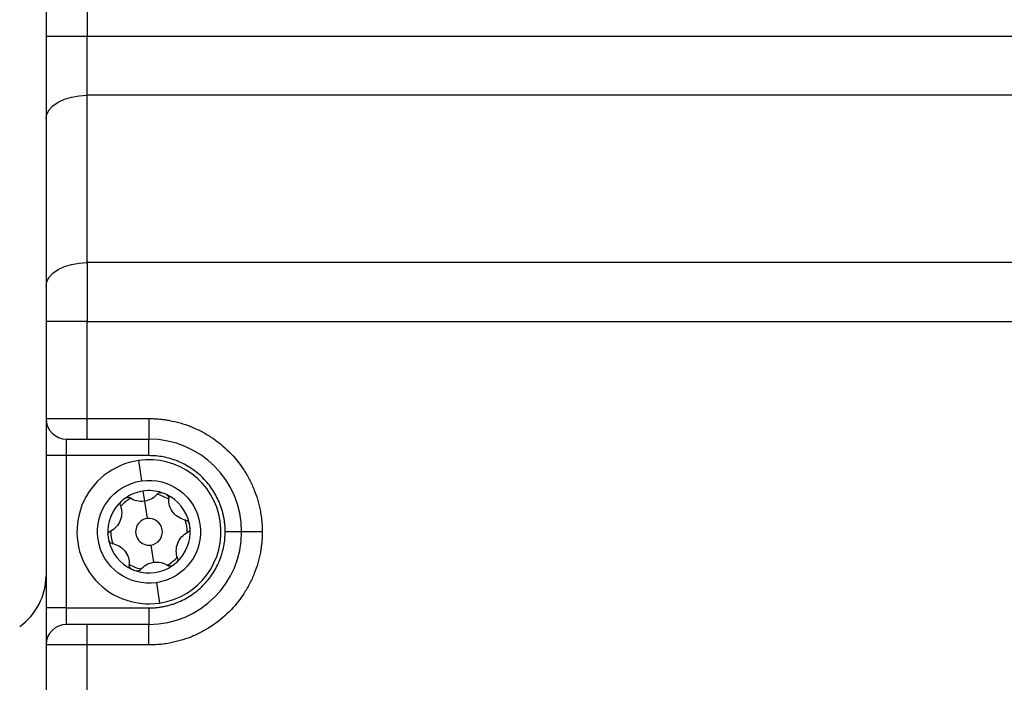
# Model space of a CAD drawing. Header units: millimetres. Extents: x 19 to 819, y 19 to 629.
# Tile 4 of 43: x 117 to 174, y 178 to 217. Entities that reach past the tile are written whole.
import ezdxf

# ---------------------------------------------------------------- set-up
doc = ezdxf.new("R2010")
doc.units = ezdxf.units.MM
doc.header["$LTSCALE"] = 3
doc.layers.add('DIMENSIONS', color=140, linetype='Continuous', lineweight=25)
doc.styles.add('SLDTEXTSTYLE0', font='TXT', dxfattribs={"width": 0.7})
doc.dimstyles.new('SLDDIMSTYLE0', dxfattribs={"dimtxt": 6.474023, "dimasz": 9.906, "dimexe": 0, "dimexo": 0.0625, "dimgap": 1.618506, "dimtad": 0, "dimtih": 1, "dimtoh": 1, "dimlfac": 0.833333, "dimrnd": 1e-09, "dimzin": 4, "dimdsep": 46, "dimtxsty": 'SLDTEXTSTYLE0', "dimsah": 1, "dimcen": 0.09, "dimadec": 0, "dimazin": 1, "dimtfac": 1, "dimtofl": 0, "dimtmove": 0, "dimatfit": 3, "dimfxl": 0, "dimfrac": 2, "dimtolj": 1, "dimtzin": 12, "dimarcsym": 0})
doc.dimstyles.new('SLDDIMSTYLE2', dxfattribs={"dimtxt": 6.474023, "dimasz": 9.906, "dimexe": 0, "dimexo": 0.0625, "dimgap": 1.618506, "dimtad": 0, "dimtih": 1, "dimtoh": 1, "dimlfac": 0.833333, "dimrnd": 1e-09, "dimzin": 12, "dimdsep": 46, "dimtxsty": 'SLDTEXTSTYLE0', "dimsah": 1, "dimcen": 0.09, "dimadec": 0, "dimazin": 3, "dimtfac": 1, "dimtofl": 0, "dimtmove": 0, "dimatfit": 3, "dimfxl": 0, "dimfrac": 2, "dimtolj": 1, "dimtzin": 12, "dimarcsym": 0})

# ---------------------------------------------------------------- blocks, each defined once
blk = doc.blocks.new('_D_3')
at = {"layer": 'DIMENSIONS'}
for p, q in [((117.091, 349.268), (66.01, 349.268)), ((75.535, 349.268), (75.535, 244.633)), ((65.916, 232.894), (63.742, 232.894)), ((63.742, 232.894), (63.742, 222.605)), ((85.154, 232.894), (87.328, 232.894)), ((87.328, 232.894), (87.328, 222.605)), ((63.742, 222.605), (65.916, 222.605)), ((87.328, 222.605), (85.154, 222.605)), ((75.535, 115.268), (75.535, 221.155)), ((120.691, 115.268), (66.01, 115.268))]:
    blk.add_line(p, q, dxfattribs=at)
for points in [[(75.535, 349.268), (74.011, 339.362), (77.059, 339.362)], [(75.535, 115.268), (77.059, 125.174), (74.011, 125.174)]]:
    blk.add_solid(points, dxfattribs=at)
at = {"layer": 'DIMENSIONS', "char_height": 6.35, "attachment_point": 1, "style": 'SLDTEXTSTYLE0'}
for s, insert in [('195.0', (63.223, 242.529)), ('7.68', (65.916, 230.79))]:
    blk.add_mtext(s, dxfattribs=dict(at, insert=insert))
blk = doc.blocks.new('_D_4')
at = {"layer": 'DIMENSIONS'}
for p, q in [((151.613, 351.068), (34.446, 351.068)), ((43.971, 351.068), (43.971, 244.633)), ((34.352, 232.894), (32.178, 232.894)), ((32.178, 232.894), (32.178, 222.605)), ((53.59, 232.894), (55.764, 232.894)), ((55.764, 232.894), (55.764, 222.605)), ((32.178, 222.605), (34.352, 222.605)), ((55.764, 222.605), (53.59, 222.605)), ((43.971, 103.268), (43.971, 221.155)), ((158.364, 103.268), (34.446, 103.268))]:
    blk.add_line(p, q, dxfattribs=at)
for points in [[(43.971, 351.068), (42.447, 341.162), (45.495, 341.162)], [(43.971, 103.268), (45.495, 113.174), (42.447, 113.174)]]:
    blk.add_solid(points, dxfattribs=at)
at = {"layer": 'DIMENSIONS', "char_height": 6.35, "attachment_point": 1, "style": 'SLDTEXTSTYLE0'}
for s, insert in [('206.5', (31.659, 242.529)), ('8.13', (34.352, 230.79))]:
    blk.add_mtext(s, dxfattribs=dict(at, insert=insert))

msp = doc.modelspace()

# ---------------------------------------------------------------- linework, layer by layer
for p, q in [((118.501259, 292.267806), (118.501259, 215.559599)), ((120.901259, 292.267806), (120.901259, 215.559599)), ((118.501259, 215.559599), (120.901259, 215.559599)), ((120.901259, 212.11814), (120.901259, 215.559599)), ((120.901259, 215.559599), (230.101259, 215.559599)), ((120.901259, 202.36414), (120.901259, 212.11814)), ((230.101259, 212.11814), (120.901259, 212.11814)), ((118.501259, 210.741557), (118.501259, 200.987556)), ((120.901259, 202.36414), (120.901259, 198.922681)), ((230.101259, 202.36414), (120.901259, 202.36414)), ((120.901259, 198.922681), (118.501259, 198.922681)), ((118.501259, 198.922681), (118.501259, 193.267806)), ((120.901259, 193.267806), (120.901259, 198.922681)), ((120.901259, 198.922681), (230.101259, 198.922681)), ((118.501259, 193.267806), (120.901259, 193.267806)), ((120.901259, 193.267806), (124.501259, 193.267806)), ((120.901259, 192.067806), (120.901259, 193.267806)), ((124.501259, 193.267806), (124.501259, 192.067806)), ((119.701259, 191.107806), (119.701259, 192.067806)), ((120.901259, 192.067806), (124.501259, 192.067806)), ((124.501259, 191.107806), (124.501259, 192.067806)), ((119.701259, 191.107806), (118.501259, 191.107806)), ((118.501259, 191.107806), (118.501259, 182.227806)), ((124.501259, 191.107806), (119.701259, 191.107806)), ((119.701259, 182.227806), (119.701259, 191.107806)), ((123.88956, 190.823022), (124.064331, 189.635818)), ((124.151717, 189.042215), (124.239103, 188.448613)), ((124.239103, 188.448613), (124.387658, 187.439489)), ((129.901259, 186.667806), (128.941259, 186.667806)), ((131.101259, 186.667806), (129.901259, 186.667806)), ((124.614861, 185.896123), (124.763416, 184.886999)), ((124.938188, 183.699794), (125.112959, 182.51259)), ((119.701259, 182.227806), (118.501259, 182.227806)), ((119.701259, 181.267806), (119.701259, 182.227806)), ((119.701259, 182.227806), (124.501259, 182.227806)), ((124.501259, 182.227806), (124.501259, 181.267806)), ((120.901259, 180.067806), (120.901259, 181.267806)), ((124.501259, 181.267806), (120.901259, 181.267806)), ((124.501259, 180.067806), (124.501259, 181.267806)), ((120.901259, 180.067806), (118.501259, 180.067806)), ((118.501259, 180.067806), (118.501259, 127.867806)), ((120.901259, 127.867806), (120.901259, 180.067806)), ((124.501259, 180.067806), (120.901259, 180.067806))]:
    msp.add_line(p, q)
at = {"flags": 128}
for points in [[(118.501259, 210.741557), (118.547375, 211.010115), (118.683949, 211.268352), (118.905732, 211.506345), (119.204203, 211.714948), (119.567891, 211.886144), (119.982819, 212.013354), (120.433043, 212.091689), (120.901259, 212.11814)], [(118.501259, 200.987556), (118.547375, 201.256115), (118.683949, 201.514352), (118.905732, 201.752345), (119.204203, 201.960948), (119.567891, 202.132144), (119.982819, 202.259354), (120.433043, 202.337689), (120.901259, 202.36414)]]:
    msp.add_lwpolyline(points, dxfattribs=at)
for centre, radius, start, end in [((119.701259, 193.267806), 1.2, 180, 270), ((124.501259, 186.667806), 5.4, 0, 90), ((124.501259, 186.667806), 4.2, 98.3744972, 278.3744972), ((124.501259, 186.667806), 4.2, 278.3744972, 98.3744972), ((124.501259, 186.667806), 2.4, 98.3744972, 124.93733783), ((124.501259, 186.667806), 2.4, 71.81165657, 98.3744972), ((124.501259, 186.667806), 2.22, 58.72750409, 78.0214903), ((124.501259, 186.667806), 2.4, 64.93733783, 71.81165657), ((124.501259, 186.667806), 2.4, 11.81165657, 64.93733783), ((124.501259, 186.667806), 2.4, 131.81165657, 184.93733783), ((124.501259, 186.667806), 2.22, 118.72750409, 138.0214903), ((124.501259, 186.667806), 2.4, 124.93733783, 131.81165657), ((124.501259, 186.667806), 0.78, 98.3744972, 278.3744972), ((124.501259, 186.667806), 0.78, 278.3744972, 98.3744972), ((124.501259, 186.667806), 2.22, 358.72750409, 18.0214903), ((124.501259, 186.667806), 2.4, 4.93733783, 11.81165657), ((124.501259, 186.667806), 2.22, 178.72750409, 198.0214903), ((124.501259, 186.667806), 5.4, 270, 0), ((124.501259, 186.667806), 2.4, 311.81165657, 4.93733783), ((124.501259, 186.667806), 2.4, 184.93733783, 191.81165657), ((124.501259, 186.667806), 2.4, 191.81165657, 244.93733783), ((124.501259, 186.667806), 2.22, 238.72750409, 258.0214903), ((124.501259, 186.667806), 2.22, 298.72750409, 318.0214903), ((124.501259, 186.667806), 2.4, 304.93733783, 311.81165657), ((124.501259, 186.667806), 2.4, 244.93733783, 251.81165657), ((124.501259, 186.667806), 2.4, 251.81165657, 304.93733783), ((114.901259, 184.102844), 3.6, 305, 0), ((119.701259, 180.067806), 1.2, 90, 180)]:
    msp.add_arc(centre, radius, start, end)
for points in [[(118.501259, 215.559599), (118.501259, 213.835793), (118.501259, 212.153616), (118.501259, 210.741557)], [(118.501259, 200.987556), (118.501259, 200.382388), (118.501259, 199.661455), (118.501259, 198.922681)], [(118.501259, 193.267806), (118.501259, 193.267806), (118.501259, 192.299942), (118.501259, 191.107806)], [(124.990293, 188.872539), (125.026801, 188.916828), (125.07947, 188.948335), (125.140531, 188.957324)], [(125.140531, 188.957324), (125.176987, 188.962691), (125.21466, 188.959634), (125.250399, 188.947891)], [(123.126827, 188.635275), (123.157673, 188.656823), (123.192848, 188.670601), (123.229316, 188.675969)], [(123.229316, 188.675969), (123.290162, 188.684927), (123.350029, 188.669874), (123.397614, 188.638077)]]:
    msp.add_open_spline(points, degree=3)
for points, knots in [([(124.501259, 193.267806), (124.581846, 193.26696), (124.742874, 193.265269), (124.983986, 193.251546), (125.224337, 193.229627), (125.463935, 193.198709), (125.833233, 193.137344), (126.327849, 193.020935), (126.942682, 192.811186), (127.542426, 192.538213), (128.318548, 192.084835), (129.20154, 191.368087), (129.918156, 190.485259), (130.371568, 189.709161), (130.644492, 189.109621), (130.8543, 188.49459), (130.983146, 187.947793), (131.056057, 187.471542), (131.09422, 187.070464), (131.098911, 186.802124), (131.101259, 186.667806)], [0, 0, 0, 0, 0.023334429, 0.046626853, 0.069908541, 0.093210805, 0.116564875, 0.178298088, 0.240092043, 0.304399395, 0.368767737, 0.500005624, 0.631243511, 0.695550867, 0.759919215, 0.821652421, 0.883446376, 0.922308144, 0.961110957, 1, 1, 1, 1]), ([(119.701259, 192.067806), (119.701259, 192.067806), (119.827694, 192.067806), (120.277769, 192.067806), (120.583009, 192.067806), (120.901259, 192.067806)], [0, 0, 0, 0, 0.5, 0.5, 1, 1, 1, 1]), ([(128.941259, 186.667806), (128.940046, 186.74807), (128.937627, 186.908025), (128.917842, 187.146653), (128.886192, 187.382882), (128.84154, 187.616706), (128.784196, 187.848118), (128.714054, 188.077113), (128.60781, 188.367809), (128.450496, 188.713653), (128.222307, 189.104088), (127.953784, 189.472248), (127.646497, 189.812739), (127.30587, 190.120196), (126.937899, 190.388612), (126.54729, 190.616974), (126.147026, 190.798958), (125.741321, 190.93857), (125.334678, 191.035964), (124.920448, 191.096735), (124.641416, 191.104104), (124.501259, 191.107806)], [0, 0, 0, 0, 0.034531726, 0.068816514, 0.102953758, 0.13704414, 0.17118876, 0.205488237, 0.240041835, 0.304309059, 0.368666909, 0.434301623, 0.500028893, 0.56566361, 0.631390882, 0.695658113, 0.76001597, 0.820265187, 0.879985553, 0.939717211, 1, 1, 1, 1]), ([(124.938188, 183.699794), (123.300097, 183.458647), (121.774395, 184.592788), (121.292101, 187.868968), (122.426241, 189.394671), (124.064331, 189.635818)], [0, 0, 0, 0, 0.5, 0.5, 1, 1, 1, 1]), ([(124.064331, 189.635818), (125.702422, 189.876965), (127.228124, 188.742824), (127.710418, 185.466644), (126.576278, 183.940941), (124.938188, 183.699794)], [0, 0, 0, 0, 0.5, 0.5, 1, 1, 1, 1]), ([(124.990293, 188.872539), (124.900831, 188.764009), (124.7922, 188.670459), (124.537035, 188.523046), (124.391976, 188.471118), (124.239103, 188.448613)], [0, 0, 0, 0, 0.5, 0.5, 1, 1, 1, 1]), ([(125.517922, 188.841834), (125.563412, 188.820561), (125.600603, 188.785564), (125.648678, 188.701422), (125.658737, 188.654409), (125.655741, 188.608727)], [0, 0, 0, 0, 0.5, 0.5, 1, 1, 1, 1]), ([(122.836422, 188.193688), (122.820372, 188.236613), (122.816599, 188.284716), (122.837974, 188.377988), (122.863725, 188.423087), (122.901218, 188.456623)], [0, 0, 0, 0, 0.5, 0.5, 1, 1, 1, 1]), ([(124.239103, 188.448613), (124.086297, 188.426118), (123.932862, 188.434047), (123.64712, 188.501149), (123.514572, 188.559922), (123.397614, 188.638077)], [0, 0, 0, 0, 0.5, 0.5, 1, 1, 1, 1]), ([(126.655131, 187.346657), (126.51634, 187.36988), (126.380937, 187.417221), (126.125588, 187.564616), (126.00743, 187.665445), (125.818611, 187.90349), (125.74723, 188.041572), (125.661699, 188.324635), (125.646525, 188.468187), (125.655741, 188.608727)], [0, 0, 0, 0, 0.25, 0.25, 0.5, 0.5, 0.75, 0.75, 1, 1, 1, 1]), ([(122.836422, 188.193688), (122.885705, 188.06188), (122.912409, 187.920947), (122.912435, 187.626111), (122.884193, 187.473369), (122.77245, 187.190824), (122.688558, 187.059966), (122.486184, 186.844361), (122.369451, 186.759444), (122.243132, 186.697156)], [0, 0, 0, 0, 0.25, 0.25, 0.5, 0.5, 0.75, 0.75, 1, 1, 1, 1]), ([(126.655131, 187.346657), (126.70033, 187.339094), (126.743875, 187.31831), (126.813963, 187.253163), (126.840145, 187.208312), (126.850441, 187.159074)], [0, 0, 0, 0, 0.5, 0.5, 1, 1, 1, 1]), ([(122.110165, 186.461247), (122.105843, 186.511279), (122.117556, 186.560987), (122.166387, 186.644692), (122.202072, 186.676909), (122.243132, 186.697156)], [0, 0, 0, 0, 0.5, 0.5, 1, 1, 1, 1]), ([(131.101259, 186.667806), (131.100413, 186.587219), (131.098723, 186.426191), (131.084999, 186.18508), (131.063081, 185.944728), (131.032162, 185.705131), (130.970798, 185.335832), (130.854388, 184.841216), (130.644639, 184.226384), (130.371666, 183.62664), (129.918289, 182.850517), (129.20154, 181.967526), (128.318712, 181.25091), (127.542615, 180.797498), (126.943075, 180.524573), (126.328044, 180.314765), (125.781246, 180.185919), (125.304995, 180.113008), (124.903917, 180.074845), (124.635578, 180.070154), (124.501259, 180.067806)], [0, 0, 0, 0, 0.023334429, 0.046626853, 0.069908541, 0.093210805, 0.116564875, 0.178298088, 0.240092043, 0.304399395, 0.368767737, 0.500005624, 0.631243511, 0.695550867, 0.759919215, 0.821652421, 0.883446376, 0.922308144, 0.961110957, 1, 1, 1, 1]), ([(124.501259, 182.227806), (124.581524, 182.22902), (124.741479, 182.231439), (124.980107, 182.251223), (125.216335, 182.282873), (125.450159, 182.327526), (125.681572, 182.38487), (125.910567, 182.455012), (126.201263, 182.561255), (126.547106, 182.71857), (126.937541, 182.946759), (127.305701, 183.215282), (127.646193, 183.522568), (127.953649, 183.863196), (128.222066, 184.231167), (128.450427, 184.621776), (128.632412, 185.02204), (128.772024, 185.427745), (128.869417, 185.834387), (128.930188, 186.248618), (128.937558, 186.527649), (128.941259, 186.667806)], [0, 0, 0, 0, 0.034531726, 0.068816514, 0.102953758, 0.13704414, 0.17118876, 0.205488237, 0.240041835, 0.304309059, 0.368666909, 0.434301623, 0.500028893, 0.56566361, 0.631390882, 0.695658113, 0.76001597, 0.820265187, 0.879985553, 0.939717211, 1, 1, 1, 1]), ([(126.166097, 185.141924), (126.116814, 185.273732), (126.09011, 185.414665), (126.090084, 185.709501), (126.118326, 185.862243), (126.230069, 186.144788), (126.313961, 186.275646), (126.516335, 186.491251), (126.633068, 186.576168), (126.759387, 186.638456)], [0, 0, 0, 0, 0.25, 0.25, 0.5, 0.5, 0.75, 0.75, 1, 1, 1, 1]), ([(126.892354, 186.874365), (126.896676, 186.824333), (126.884963, 186.774625), (126.836132, 186.69092), (126.800447, 186.658703), (126.759387, 186.638456)], [0, 0, 0, 0, 0.5, 0.5, 1, 1, 1, 1]), ([(122.347388, 185.988955), (122.302189, 185.996518), (122.258644, 186.017302), (122.188556, 186.082449), (122.162374, 186.1273), (122.152078, 186.176538)], [0, 0, 0, 0, 0.5, 0.5, 1, 1, 1, 1]), ([(122.347388, 185.988955), (122.486179, 185.965732), (122.621582, 185.918391), (122.876931, 185.770996), (122.995089, 185.670167), (123.183908, 185.432122), (123.255288, 185.29404), (123.34082, 185.010977), (123.355994, 184.867425), (123.346778, 184.726885)], [0, 0, 0, 0, 0.25, 0.25, 0.5, 0.5, 0.75, 0.75, 1, 1, 1, 1]), ([(124.012226, 184.463073), (124.101688, 184.571604), (124.210319, 184.665153), (124.465484, 184.812566), (124.610543, 184.864494), (124.763416, 184.886999)], [0, 0, 0, 0, 0.5, 0.5, 1, 1, 1, 1]), ([(124.763416, 184.886999), (124.916222, 184.909494), (125.069657, 184.901565), (125.355399, 184.834463), (125.487947, 184.77569), (125.604905, 184.697535)], [0, 0, 0, 0, 0.5, 0.5, 1, 1, 1, 1]), ([(126.166097, 185.141924), (126.182147, 185.098999), (126.18592, 185.050896), (126.164545, 184.957624), (126.138794, 184.912525), (126.101301, 184.878989)], [0, 0, 0, 0, 0.5, 0.5, 1, 1, 1, 1]), ([(123.484597, 184.493778), (123.439107, 184.515051), (123.401916, 184.550048), (123.353841, 184.63419), (123.343782, 184.681203), (123.346778, 184.726885)], [0, 0, 0, 0, 0.5, 0.5, 1, 1, 1, 1]), ([(124.012226, 184.463073), (123.983077, 184.427712), (123.943305, 184.400392), (123.851842, 184.372267), (123.799909, 184.372019), (123.75212, 184.387721)], [0, 0, 0, 0, 0.5, 0.5, 1, 1, 1, 1]), ([(125.875692, 184.700337), (125.834524, 184.671578), (125.78562, 184.656868), (125.688713, 184.657305), (125.64297, 184.6721), (125.604905, 184.697535)], [0, 0, 0, 0, 0.5, 0.5, 1, 1, 1, 1]), ([(118.501259, 182.227806), (118.501259, 181.654955), (118.501259, 181.105522), (118.501259, 180.295388), (118.501259, 180.067806), (118.501259, 180.067806)], [0, 0, 0, 0, 0.5, 0.5, 1, 1, 1, 1]), ([(120.901259, 181.267806), (120.583009, 181.267806), (120.277769, 181.267806), (119.827694, 181.267806), (119.701259, 181.267806), (119.701259, 181.267806)], [0, 0, 0, 0, 0.5, 0.5, 1, 1, 1, 1])]:
    msp.add_open_spline(points, degree=3, knots=knots)

# ---------------------------------------------------------------- dimensions: what is measured, and where the dimension line sits
at = {"layer": 'DIMENSIONS'}
for base, p1, p2, dimstyle, picture, middle in [((43.971112, 351.067806), (162.174238, 103.267806), (155.422799, 351.067806), 'SLDDIMSTYLE2', '_D_4', (43.971112, 232.894081)), ((75.534863, 349.267806), (124.501259, 115.267806), (120.901259, 349.267806), 'SLDDIMSTYLE0', '_D_3', (75.534863, 232.894081))]:
    dim = msp.add_linear_dim(base=base, p1=p1, p2=p2, angle=90, dimstyle=dimstyle, dxfattribs=at)
    dim.commit()
    dim.dimension.update_dxf_attribs({"geometry": picture, "text_midpoint": middle, "dimtype": 160})

doc.saveas('drawing.dxf')
